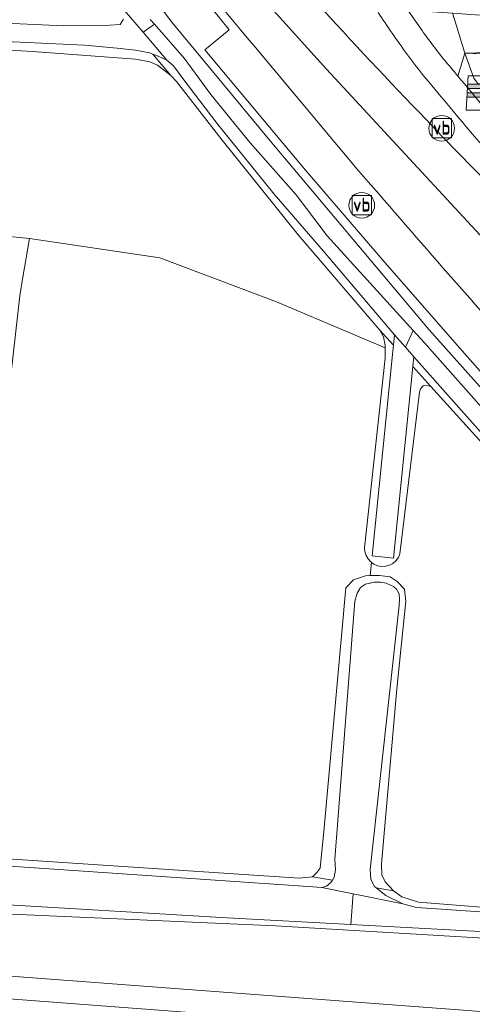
# Model space of a CAD drawing. Header units: metres. Extents: x 153919 to 160124, y 449312 to 452850.
# Tile 18 of 81: x 156068 to 156121, y 451020 to 451135. Entities that reach past the tile are written whole.
import ezdxf
from ezdxf.enums import TextEntityAlignment as Align

# ---------------------------------------------------------------- set-up
doc = ezdxf.new("R2010")
doc.units = ezdxf.units.M
for name, color, linetype, lineweight in [('B-WE-GR-BOS_GEMENGD-GV', 40, 'Continuous', 13), ('B-WE-GR-BOS_LOOF-GV', 40, 'Continuous', 13), ('B-WE-GR-GRAS-GV', 60, 'Continuous', 13), ('B-WE-GR-GROENVOORZIENING-GV', 80, 'Continuous', 18), ('B-WE-IE-MEUBILAIR_WEGMEUBILAIR-S', 7, 'Continuous', 25), ('B-WE-OG-TERREIN_CULTUURSCHEIDING-GV', 7, 'Continuous', 18), ('B-WE-OG-TOPOGRAFIE_WATER-GV', 130, 'Continuous', 18), ('B-WE-OG-TOPOGRAFIE_WATER_SLOOT-GV', 120, 'Continuous', 18), ('B-WE-OG-WEG-GV', 7, 'Continuous', 18), ('B-WE-VH-ONVERHARD-GV', 252, 'Continuous', 18), ('B-WE-VH-VERHARDING_ASFALT-GV', 252, 'Continuous', 18), ('B-WE-VH-VERHARDING_FUNDERING_ZAND-GV', 7, 'Continuous', 18), ('B-WE-VH-VERHARDING_GESLOTEN-GV', 252, 'Continuous', 18)]:
    doc.layers.add(name, color=color, linetype=linetype, lineweight=lineweight)
doc.styles.add('NLCS-ISO', font='NLCS-ISO.ttf')

# ---------------------------------------------------------------- blocks, each defined once
blk = doc.blocks.new('SIE-WEG_VERKEERSBORD-SO')
at = {"color": 0, "linetype": 'ByBlock', "lineweight": 18}
blk.add_lwpolyline([(-1.125, -1.125), (1.125, -1.125), (1.125, 1.125), (-1.125, 1.125)], close=True, dxfattribs=at)
at = {"color": 0, "linetype": 'ByBlock', "lineweight": 18, "style": 'NLCS-ISO'}
blk.add_text('vb', height=1.5, dxfattribs=at).set_placement((0, 0), align=Align.MIDDLE_CENTER)
blk = doc.blocks.new('SIE-WEG_PAAL_GRENSPAAL-SO')
at = {"linetype": 'ByBlock', "lineweight": 18}
h = blk.add_hatch(color=0, dxfattribs=at)
h.dxf.hatch_style = 1
h.paths.add_polyline_path([(0.90625, -0.5), (0.875, 0), (-0.875, 0), (-0.90625, -0.5)])
h.paths.add_polyline_path([(-0.8125, 1), (-0.84375, 0.5), (0.84375, 0.5), (0.8125, 1)])
at = {"color": 0, "linetype": 'ByBlock', "lineweight": 18}
blk.add_lwpolyline([(-1, -2), (1, -2), (0.75, 2), (-0.75, 2)], close=True, dxfattribs=at)
for points in [[(0.875, 0), (-0.875, 0)], [(0.84375, 0.5), (-0.84375, 0.5)], [(0.8125, 1), (-0.8125, 1)], [(0.90625, -0.5), (-0.90625, -0.5)]]:
    blk.add_lwpolyline(points, dxfattribs=at)
blk = doc.blocks.new('SIE-WEG_PAAL_VERKEERSBORD-SO')
at = {"color": 0, "linetype": 'ByBlock', "lineweight": 18}
blk.add_circle((0, 0), 1.5, dxfattribs=at)
at = {"color": 0, "linetype": 'ByBlock', "lineweight": 18, "style": 'NLCS-ISO'}
blk.add_text('vb', height=1.5, dxfattribs=at).set_placement((0, 0.13), align=Align.MIDDLE_CENTER)

msp = doc.modelspace()

# ---------------------------------------------------------------- linework, layer by layer
at = {"layer": 'B-WE-GR-BOS_GEMENGD-GV', "flags": 128}
msp.add_lwpolyline([(156065.626, 451109.626), (156069.577, 451109.249), (156084.785, 451106.963), (156098.42, 451101.836), (156111.087, 451096.505), (156111.092, 451096.76), (156110.897, 451097.792), (156110.444, 451098.565), (156100.912, 451109.68), (156091.896, 451120.892), (156086.719, 451127.528), (156086.077, 451128.24), (156084.527, 451129.431), (156083.631, 451129.825), (156081.954, 451130.145), (156069.953, 451131.031), (156044.79, 451132.445), (156026.079, 451134.063), (156024.865, 451133.997), (156024.317, 451133.706), (156023.834, 451132.995), (156023.675, 451131.769), (156021.922, 451117.348), (156021.647, 451114.026)], close=True, dxfattribs=at)
at = {"layer": 'B-WE-GR-BOS_LOOF-GV', "flags": 128}
for points in [[(156126.081, 451081.301), (156116.421, 451091.996), (156115.969, 451092.125), (156115.517, 451092.06), (156115.196, 451091.705), (156115.068, 451091.319), (156112.805, 451072.478), (156112.612, 451072.055), (156112.332, 451071.685), (156111.977, 451071.385), (156111.565, 451071.169), (156111.117, 451071.048), (156110.653, 451071.028), (156110.195, 451071.109), (156109.766, 451071.289), (156109.489, 451071.485), (156109.338, 451069.956), (156110.405, 451069.989), (156111.647, 451069.8), (156112.461, 451069.275), (156113.322, 451068.369), (156113.468, 451066.983), (156112.431, 451056.755), (156110.645, 451036.395), (156110.695, 451035.107), (156111.079, 451034.295), (156112.038, 451033.243), (156113.039, 451032.531), (156114.951, 451031.913), (156126.708, 451030.975)], [(156125.853, 451027.534), (156098.278, 451029.165), (156060.413, 451030.831)], [(156060.099, 451023.836), (156130.507, 451018.538)]]:
    msp.add_lwpolyline(points, dxfattribs=at)
at = {"layer": 'B-WE-GR-GRAS-GV', "flags": 128}
msp.add_lwpolyline([(156064.065, 451037.166), (156101.042, 451034.69), (156102.618, 451034.883), (156103.143, 451035.41), (156103.477, 451035.885), (156103.948, 451040.569), (156106.488, 451068.55), (156107.395, 451069.459), (156108.78, 451069.939), (156109.338, 451069.956), (156109.489, 451071.485), (156109.387, 451071.557), (156109.075, 451071.902), (156108.846, 451072.306), (156108.711, 451072.75), (156108.675, 451073.213), (156111.062, 451095.281), (156111.087, 451096.505), (156098.42, 451101.836), (156084.785, 451106.963), (156069.577, 451109.249), (156068.825, 451104.731), (156068.463, 451102.553), (156061.692, 451043.151)], dxfattribs=at)
at = {"layer": 'B-WE-GR-GROENVOORZIENING-GV'}
for points in [[(156095.753, 451131.711, -0.0141216), (156072.152, 451161.366)], [(156089.958, 451151.993, 0.0215921), (156115.064, 451123.931)], [(156113.559, 451130.79, -0.0091135), (156110.248, 451135.571)], [(156115.447, 451128.346, -0.0170968), (156113.559, 451130.79)], [(156118.274, 451124.949, -0.0013038), (156115.447, 451128.346)], [(156121.243, 451121.414, -0.0012473), (156118.274, 451124.949)], [(156123.431, 451118.984, -0.016003), (156121.243, 451121.414)], [(156129.098, 451093.015, -0.0031984), (156109.107, 451115.855)]]:
    msp.add_lwpolyline(points, format="xyb", dxfattribs=at)
at = {"layer": 'B-WE-GR-GROENVOORZIENING-GV', "flags": 128}
for points in [[(156078.221, 451145.086), (156086.203, 451134.431), (156097.663, 451120.616), (156116.203, 451098.593), (156143.818, 451067.705), (156158.121, 451051.911), (156165.053, 451044.098), (156160.039, 451051.583), (156157.4, 451054.982), (156144.913, 451068.477), (156131.043, 451083.76), (156127.867, 451087.324), (156119.74, 451096.509), (156110.823, 451106.701), (156101.79, 451117.192), (156090.038, 451131.211), (156092.895, 451133.562), (156078.946, 451150.845)], [(156078.946, 451150.845), (156092.895, 451133.562), (156090.038, 451131.211), (156101.79, 451117.192), (156110.823, 451106.701), (156119.74, 451096.509), (156127.867, 451087.324), (156131.043, 451083.76), (156144.913, 451068.477), (156157.4, 451054.982), (156160.039, 451051.583), (156165.053, 451044.098), (156168.353, 451046.238), (156168.602, 451046.407), (156164.484, 451053.611)], [(156109.107, 451115.855), (156108.008, 451117.09), (156095.753, 451131.711)], [(156115.064, 451123.931), (156117.784, 451121.049), (156135.461, 451103.028), (156137.316, 451101.123), (156148.67, 451089.465), (156150.54, 451087.511), (156168.384, 451069.501), (156184.239, 451053.367), (156189.587, 451047.977), (156190.681, 451047.148), (156193.605, 451046.012)]]:
    msp.add_lwpolyline(points, dxfattribs=at)
msp.add_lwpolyline([(156120.375, 451130.827), (156119.564, 451128.137), (156120.506, 451127.009), (156121.421, 451125.917), (156122.337, 451124.826), (156122.37, 451127.173), (156121.846, 451127.348), (156121.415, 451127.92)], close=True, dxfattribs=at)
at = {"layer": 'B-WE-OG-TERREIN_CULTUURSCHEIDING-GV', "flags": 128}
for points in [[(156173.23, 451035.032), (156168.794, 451039.2), (156170.023, 451037.008), (156170.368, 451036.36), (156170.638, 451035.396), (156170.674, 451033.279), (156170.474, 451031.44), (156170.126, 451030.097), (156169.515, 451028.673), (156168.776, 451027.192), (156167.842, 451025.703), (156166.639, 451024.801), (156165.913, 451024.364), (156165.262, 451024.16), (156163.779, 451024.029), (156163.342, 451024.02), (156156.816, 451020.354), (156150.803, 451018.684), (156143.565, 451018.239), (156130.507, 451018.538), (156060.099, 451023.836)], [(156059.981, 451021.194), (156120.651, 451016.609), (156128.035, 451016.047), (156135.941, 451015.464), (156139.228, 451015.175), (156142.275, 451014.907), (156145.438, 451014.684), (156146.822, 451014.399), (156147.332, 451014.294)]]:
    msp.add_lwpolyline(points, dxfattribs=at)
at = {"layer": 'B-WE-OG-TOPOGRAFIE_WATER-GV', "flags": 128}
for points in [[(156027.6, 451135.223), (156033.976, 451134.607), (156044.022, 451133.603), (156060.93, 451132.458), (156075.987, 451131.752), (156079.803, 451131.416), (156081.945, 451131.178), (156083.597, 451130.859), (156083.983, 451130.715), (156084.611, 451130.481), (156085.601, 451130.029), (156082.841, 451133.273), (156080.645, 451135.854)], [(156080.645, 451135.854), (156082.841, 451133.273), (156084.153, 451134.187), (156083.661, 451134.745)], [(156080.546, 451134.778), (156080.179, 451134.176), (156078.976, 451134.084), (156076.837, 451134.051), (156073.593, 451134.002), (156065.031, 451134.389), (156054.963, 451135.195)]]:
    msp.add_lwpolyline(points, dxfattribs=at)
for points in [[(156085.601, 451130.029), (156086.374, 451129.352), (156087.478, 451127.869), (156091.441, 451122.668), (156098.131, 451114.386), (156103.886, 451107.761), (156112.18, 451098.008), (156113.436, 451096.582), (156114.337, 451098.534), (156104.301, 451109.562), (156100.689, 451114.302), (156095.335, 451120.391), (156090.727, 451126.001), (156087.614, 451130.256), (156084.153, 451134.187), (156082.841, 451133.273)], [(156114.433, 451095.45), (156113.436, 451096.582), (156112.18, 451098.008), (156112.057, 451096.793), (156111.989, 451096.125), (156109.566, 451072.259), (156112.05, 451071.978), (156114.317, 451094.309)], [(156113.436, 451096.582), (156114.433, 451095.45), (156134.777, 451072.526), (156148.68, 451057.442), (156155.231, 451050.22), (156166.159, 451038.093), (156166.728, 451037.162), (156168.187, 451038.608), (156167.865, 451039.135), (156150.129, 451058.822), (156136.228, 451073.904), (156115.646, 451097.096), (156114.337, 451098.534)], [(156103.688, 451033.631), (156107.332, 451032.899), (156113.15, 451031.731), (156111.139, 451032.689), (156110.03, 451033.593), (156109.845, 451033.743), (156109.414, 451034.557), (156109.337, 451035.726), (156112.71, 451066.459), (156112.734, 451067.219), (156112.691, 451067.847), (156112.387, 451068.389), (156112.041, 451068.671), (156111.716, 451068.844), (156111.195, 451069.061), (156110.589, 451069.212), (156109.83, 451069.191), (156109.31, 451069.082), (156109.25, 451069.07), (156108.79, 451068.974), (156108.205, 451068.584), (156107.815, 451067.912), (156107.52, 451066.97), (156105.211, 451036.942), (156105.287, 451035.686), (156105.115, 451034.83), (156104.916, 451034.483), (156104.754, 451034.202), (156104.24, 451033.784)], [(156107.079, 451029.324), (156107.332, 451032.899), (156103.688, 451033.631), (156102.08, 451033.733), (156066.183, 451036.18), (156064.059, 451036.252), (156062.412, 451035.822), (156061.768, 451035.392), (156061.434, 451034.772), (156061.338, 451034.008), (156061.314, 451033.292), (156061.744, 451032.528), (156062.365, 451032.051), (156063.787, 451031.784), (156092.656, 451030.104)], [(156126.425, 451029.731), (156126.25, 451030.054), (156124.934, 451030.581), (156118.228, 451031.06), (156114.731, 451031.3), (156113.15, 451031.731), (156107.332, 451032.899), (156107.079, 451029.324), (156125.09, 451028.351), (156125.632, 451028.389), (156126.175, 451028.651), (156126.437, 451029.194), (156126.493, 451029.605)]]:
    msp.add_lwpolyline(points, close=True, dxfattribs=at)
at = {"layer": 'B-WE-OG-TOPOGRAFIE_WATER_SLOOT-GV', "flags": 128}
for points in [[(156083.661, 451134.745), (156084.153, 451134.187), (156087.614, 451130.256), (156090.727, 451126.001), (156095.335, 451120.391), (156100.689, 451114.302), (156104.301, 451109.562), (156114.337, 451098.534), (156115.646, 451097.096), (156136.228, 451073.904), (156150.129, 451058.822), (156167.865, 451039.135), (156168.187, 451038.608), (156168.679, 451039.096), (156168.794, 451039.2), (156165.252, 451043.803), (156165.053, 451044.098), (156158.121, 451051.911), (156143.818, 451067.705), (156116.203, 451098.593), (156097.663, 451120.616), (156086.203, 451134.431), (156078.221, 451145.086)], [(156054.963, 451135.195), (156065.031, 451134.389), (156073.593, 451134.002), (156076.837, 451134.051), (156078.976, 451134.084), (156080.179, 451134.176), (156080.546, 451134.778)], [(156044.79, 451132.445), (156069.953, 451131.031), (156081.954, 451130.145), (156083.631, 451129.825), (156084.527, 451129.431), (156086.077, 451128.24), (156083.983, 451130.715), (156083.597, 451130.859), (156081.945, 451131.178), (156079.803, 451131.416), (156075.987, 451131.752), (156060.93, 451132.458)], [(156066.183, 451036.18), (156102.08, 451033.733), (156103.688, 451033.631), (156104.24, 451033.784), (156104.754, 451034.202), (156104.916, 451034.483), (156102.618, 451034.883), (156101.042, 451034.69), (156064.065, 451037.166)], [(156126.708, 451030.975), (156114.951, 451031.913), (156113.039, 451032.531), (156112.038, 451033.243), (156110.03, 451033.593), (156111.139, 451032.689), (156113.15, 451031.731), (156114.731, 451031.3), (156118.228, 451031.06), (156124.934, 451030.581)], [(156125.09, 451028.351), (156107.079, 451029.324), (156092.656, 451030.104), (156063.787, 451031.784)], [(156060.413, 451030.831), (156098.278, 451029.165), (156125.853, 451027.534)]]:
    msp.add_lwpolyline(points, dxfattribs=at)
for points in [[(156112.18, 451098.008), (156103.886, 451107.761), (156098.131, 451114.386), (156091.441, 451122.668), (156087.478, 451127.869), (156086.374, 451129.352), (156085.601, 451130.029), (156084.611, 451130.481), (156083.983, 451130.715), (156086.077, 451128.24), (156086.719, 451127.528), (156091.896, 451120.892), (156100.912, 451109.68), (156110.444, 451098.565), (156112.057, 451096.793)], [(156120.375, 451130.827), (156121.415, 451127.92), (156121.846, 451127.348), (156122.37, 451127.173), (156122.663, 451127.076), (156123.641, 451127.008), (156136.799, 451126.099), (156160.891, 451124.905), (156161.274, 451124.974), (156161.634, 451125.122), (156161.956, 451125.342), (156162.224, 451125.625), (156162.426, 451125.958), (156162.554, 451126.326), (156162.602, 451126.712), (156162.567, 451127.1), (156162.481, 451127.38), (156162.452, 451127.472), (156162.261, 451127.812), (156162.003, 451128.104), (156161.689, 451128.335), (156161.334, 451128.495), (156137.487, 451130.172)], [(156109.566, 451072.259), (156111.989, 451096.125), (156112.057, 451096.793), (156110.444, 451098.565), (156110.897, 451097.792), (156111.092, 451096.76), (156111.087, 451096.505), (156111.062, 451095.281), (156108.675, 451073.213), (156108.711, 451072.75), (156108.846, 451072.306), (156109.075, 451071.902), (156109.387, 451071.557), (156109.489, 451071.485), (156109.766, 451071.289), (156110.195, 451071.109), (156110.653, 451071.028), (156111.117, 451071.048), (156111.565, 451071.169), (156111.977, 451071.385), (156112.332, 451071.685), (156112.612, 451072.055), (156112.805, 451072.478), (156115.068, 451091.319), (156115.196, 451091.705), (156115.517, 451092.06), (156115.969, 451092.125), (156116.421, 451091.996), (156114.317, 451094.309), (156112.05, 451071.978)], [(156166.728, 451037.162), (156166.159, 451038.093), (156155.231, 451050.22), (156148.68, 451057.442), (156134.777, 451072.526), (156114.433, 451095.45), (156114.317, 451094.309), (156116.421, 451091.996), (156126.081, 451081.301), (156139.361, 451065.838), (156152.577, 451052.081), (156162.464, 451040.935), (156165.866, 451037.223), (156166.237, 451036.622)], [(156109.25, 451069.07), (156109.31, 451069.082), (156109.83, 451069.191), (156110.589, 451069.212), (156111.195, 451069.061), (156111.716, 451068.844), (156112.041, 451068.671), (156112.387, 451068.389), (156112.691, 451067.847), (156112.734, 451067.219), (156112.71, 451066.459), (156109.337, 451035.726), (156109.414, 451034.557), (156109.845, 451033.743), (156110.03, 451033.593), (156112.038, 451033.243), (156111.079, 451034.295), (156110.695, 451035.107), (156110.645, 451036.395), (156112.431, 451056.755), (156113.468, 451066.983), (156113.322, 451068.369), (156112.461, 451069.275), (156111.647, 451069.8), (156110.405, 451069.989), (156109.338, 451069.956), (156108.78, 451069.939), (156107.395, 451069.459), (156106.488, 451068.55), (156103.948, 451040.569), (156103.477, 451035.885), (156103.143, 451035.41), (156102.618, 451034.883), (156104.916, 451034.483), (156105.115, 451034.83), (156105.287, 451035.686), (156105.211, 451036.942), (156107.52, 451066.97), (156107.815, 451067.912), (156108.205, 451068.584), (156108.79, 451068.974)]]:
    msp.add_lwpolyline(points, close=True, dxfattribs=at)
at = {"layer": 'B-WE-OG-WEG-GV', "flags": 128}
msp.add_lwpolyline([(156136.896, 451131.305), (156120.375, 451130.827), (156137.487, 451130.172)], dxfattribs=at)
at = {"layer": 'B-WE-VH-ONVERHARD-GV', "flags": 128}
for points in [[(156119.392, 451134.013), (156118.941, 451135.478), (156113.718, 451135.85), (156114.82, 451134.268)], [(156119.564, 451128.137), (156120.375, 451130.827), (156119.392, 451134.013)]]:
    msp.add_lwpolyline(points, dxfattribs=at)
at = {"layer": 'B-WE-VH-ONVERHARD-GV'}
for points in [[(156114.82, 451134.268, 0.0074247), (156116.325, 451132.168)], [(156116.325, 451132.168, 0.0155286), (156117.898, 451130.143)], [(156117.898, 451130.143, 0.0010801), (156119.564, 451128.137)]]:
    msp.add_lwpolyline(points, format="xyb", dxfattribs=at)
at = {"layer": 'B-WE-VH-VERHARDING_ASFALT-GV', "flags": 128}
msp.add_lwpolyline([(155990.731, 451020.933), (156000, 451020.183), (156037.599, 451017.144), (156103.054, 451011.694), (156113.193, 451011.036), (156116.631, 451010.819), (156133.903, 451009.514), (156137.452, 451009.264), (156138.869, 451008.99), (156139.208, 451014.678), (156139.228, 451015.175), (156135.941, 451015.464), (156128.035, 451016.047), (156120.651, 451016.609), (156059.981, 451021.194), (156055.894, 451021.529), (156020.299, 451024.446), (156012.146, 451025.115), (156003.15, 451025.852), (155982.977, 451027.52)], dxfattribs=at)
at = {"layer": 'B-WE-VH-VERHARDING_FUNDERING_ZAND-GV', "flags": 128}
for points in [[(156120.375, 451130.827), (156136.896, 451131.305), (156130.193, 451134.674), (156118.941, 451135.478), (156119.392, 451134.013)], [(156059.981, 451021.194), (156060.099, 451023.836), (156060.413, 451030.831), (156060.59, 451034.775), (156060.816, 451036.492), (156061.692, 451043.151), (156068.463, 451102.553), (156068.825, 451104.731), (156069.577, 451109.249), (156065.626, 451109.626), (156065.245, 451106.624), (156056.688, 451039.191), (156056.623, 451037.741), (156056.581, 451036.806), (156056.568, 451036.529), (156056.344, 451031.533), (156056.012, 451024.146), (156055.894, 451021.529)]]:
    msp.add_lwpolyline(points, close=True, dxfattribs=at)
at = {"layer": 'B-WE-VH-VERHARDING_GESLOTEN-GV', "flags": 128}
for points in [[(156072.362, 451174.833), (156069.078, 451172.54), (156071.393, 451169.093), (156075.144, 451164.072), (156083.469, 451153.182), (156093.729, 451140.608), (156104.242, 451128.955), (156128.435, 451102.876), (156133.459, 451097.318), (156137.316, 451101.123), (156135.461, 451103.028), (156117.784, 451121.049), (156115.064, 451123.931)], [(156129.098, 451093.015), (156133.459, 451097.318), (156128.435, 451102.876), (156104.242, 451128.955), (156093.729, 451140.608), (156083.469, 451153.182), (156075.144, 451164.072), (156071.393, 451169.093), (156069.078, 451172.54), (156065.722, 451170.198)], [(156114.82, 451134.268), (156113.718, 451135.85), (156113.378, 451136.347), (156111.738, 451138.703), (156108.911, 451142.764)], [(156095.753, 451131.711), (156108.008, 451117.09), (156109.107, 451115.855)], [(156123.599, 451123.328), (156122.337, 451124.826), (156121.421, 451125.917), (156120.506, 451127.009), (156119.564, 451128.137)]]:
    msp.add_lwpolyline(points, dxfattribs=at)
at = {"layer": 'B-WE-VH-VERHARDING_GESLOTEN-GV'}
for points in [[(156072.152, 451161.366, 0.0141216), (156095.753, 451131.711)], [(156115.064, 451123.931, -0.0215921), (156089.958, 451151.993)], [(156110.248, 451135.571, 0.0091135), (156113.559, 451130.79)], [(156116.325, 451132.168, -0.0074247), (156114.82, 451134.268)], [(156117.898, 451130.143, -0.0155286), (156116.325, 451132.168)], [(156113.559, 451130.79, 0.0170968), (156115.447, 451128.346)], [(156119.564, 451128.137, -0.0010801), (156117.898, 451130.143)], [(156115.447, 451128.346, 0.0013038), (156118.274, 451124.949)], [(156118.274, 451124.949, 0.0012473), (156121.243, 451121.414)], [(156121.243, 451121.414, 0.016003), (156123.431, 451118.984)], [(156109.107, 451115.855, 0.0031984), (156129.098, 451093.015)]]:
    msp.add_lwpolyline(points, format="xyb", dxfattribs=at)

# ---------------------------------------------------------------- block references
at = {"layer": 'B-WE-IE-MEUBILAIR_WEGMEUBILAIR-S'}
for name, p in [('SIE-WEG_PAAL_GRENSPAAL-SO', (156121.524, 451126.2)), ('SIE-WEG_PAAL_VERKEERSBORD-SO', (156117.67, 451122.07)), ('SIE-WEG_VERKEERSBORD-SO', (156117.67, 451122.07)), ('SIE-WEG_PAAL_VERKEERSBORD-SO', (156108.35, 451113.1)), ('SIE-WEG_VERKEERSBORD-SO', (156108.35, 451113.1))]:
    msp.add_blockref(name, p, dxfattribs=at)

doc.saveas('drawing.dxf')
